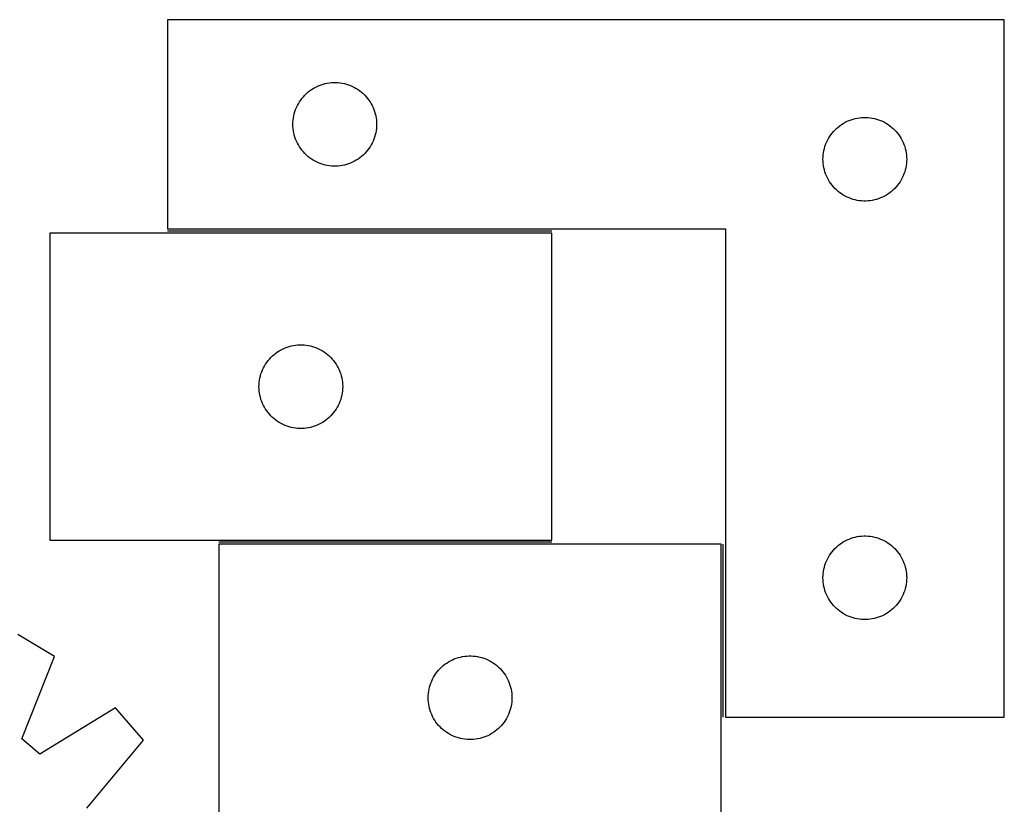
# Model space of a CAD drawing. Header units: millimetres. Extents: x 7 to 1493, y 7 to 2993.
# Tile 15 of 15: x 1100 to 1453, y 2693 to 2974. Entities that reach past the tile are written whole.
import ezdxf

# ---------------------------------------------------------------- set-up
doc = ezdxf.new("R2010")
doc.units = ezdxf.units.MM
doc.layers.add('COMMON', color=5, linetype='CONTINUOUS', true_color=0x0000ff)
doc.layers.add('CUT', color=7, linetype='CONTINUOUS', true_color=0x000000)

msp = doc.modelspace()

# ---------------------------------------------------------------- linework, layer by layer
at = {"layer": 'COMMON'}
for p, q in [((1290.601163, 2898.256383), (1152.764723, 2898.256383)), ((1290.601163, 2786.756382), (1171.264722, 2786.756382)), ((1352.014723, 2724.006383), (1352.014723, 2786.006381))]:
    msp.add_line(p, q, dxfattribs=at)
at = {"layer": 'CUT'}
for p, q in [((1452.764723, 2974.006383), (1152.764723, 2974.006383)), ((1152.764723, 2974.006383), (1152.764723, 2899.006383)), ((1452.764723, 2724.006383), (1452.764723, 2974.006383)), ((1207.113805, 2950.401243), (1207.836587, 2950.673722)), ((1207.836587, 2950.673722), (1208.572438, 2950.908631)), ((1208.572438, 2950.908631), (1209.319407, 2951.105349)), ((1209.319407, 2951.105349), (1210.075512, 2951.263352)), ((1210.075512, 2951.263352), (1210.838748, 2951.382223)), ((1210.838748, 2951.382223), (1211.607091, 2951.461646)), ((1211.607091, 2951.461646), (1212.378504, 2951.50141)), ((1212.378504, 2951.50141), (1213.150942, 2951.50141)), ((1213.150942, 2951.50141), (1213.922355, 2951.461646)), ((1213.922355, 2951.461646), (1214.690698, 2951.382223)), ((1214.690698, 2951.382223), (1215.453934, 2951.263352)), ((1215.453934, 2951.263352), (1216.210039, 2951.105349)), ((1216.210039, 2951.105349), (1216.957007, 2950.908631)), ((1216.957007, 2950.908631), (1217.692859, 2950.673722)), ((1217.692859, 2950.673722), (1218.415641, 2950.401243)), ((1202.02244, 2946.975546), (1202.575623, 2947.514664)), ((1202.575623, 2947.514664), (1203.155825, 2948.02459)), ((1203.155825, 2948.02459), (1203.761509, 2948.503972)), ((1203.761509, 2948.503972), (1204.391067, 2948.951538)), ((1204.391067, 2948.951538), (1205.042831, 2949.366103)), ((1205.042831, 2949.366103), (1205.715072, 2949.746565)), ((1205.715072, 2949.746565), (1206.406007, 2950.091917)), ((1206.406007, 2950.091917), (1207.113805, 2950.401243)), ((1218.415641, 2950.401243), (1219.123439, 2950.091917)), ((1219.123439, 2950.091917), (1219.814374, 2949.746565)), ((1219.814374, 2949.746565), (1220.486615, 2949.366103)), ((1220.486615, 2949.366103), (1221.138379, 2948.951538)), ((1221.138379, 2948.951538), (1221.767937, 2948.503972)), ((1221.767937, 2948.503972), (1222.373621, 2948.02459)), ((1222.373621, 2948.02459), (1222.953823, 2947.514664)), ((1222.953823, 2947.514664), (1223.507006, 2946.975546)), ((1199.347417, 2943.21279), (1199.710444, 2943.894604)), ((1199.710444, 2943.894604), (1200.10809, 2944.556826)), ((1200.10809, 2944.556826), (1200.539298, 2945.1977)), ((1200.539298, 2945.1977), (1201.002926, 2945.815525)), ((1201.002926, 2945.815525), (1201.497744, 2946.408665)), ((1201.497744, 2946.408665), (1202.02244, 2946.975546)), ((1223.507006, 2946.975546), (1224.031702, 2946.408665)), ((1224.031702, 2946.408665), (1224.52652, 2945.815525)), ((1224.52652, 2945.815525), (1224.990148, 2945.1977)), ((1224.990148, 2945.1977), (1225.421356, 2944.556826)), ((1225.421356, 2944.556826), (1225.819002, 2943.894604)), ((1225.819002, 2943.894604), (1226.182029, 2943.21279)), ((1198.081888, 2939.574664), (1198.259307, 2940.32645)), ((1198.259307, 2940.32645), (1198.475192, 2941.068106)), ((1198.475192, 2941.068106), (1198.728971, 2941.797665)), ((1198.728971, 2941.797665), (1199.019969, 2942.513192)), ((1199.019969, 2942.513192), (1199.347417, 2943.21279)), ((1226.182029, 2943.21279), (1226.509476, 2942.513192)), ((1226.509476, 2942.513192), (1226.800475, 2941.797665)), ((1226.800475, 2941.797665), (1227.054254, 2941.068106)), ((1227.054254, 2941.068106), (1227.270139, 2940.32645)), ((1227.270139, 2940.32645), (1227.447558, 2939.574664)), ((1197.764723, 2936.506383), (1197.784612, 2937.278565)), ((1197.784612, 2935.734202), (1197.764723, 2936.506383)), ((1197.784612, 2937.278565), (1197.844225, 2938.048698)), ((1197.844225, 2938.048698), (1197.943404, 2938.814742)), ((1197.943404, 2938.814742), (1198.081888, 2939.574664)), ((1227.447558, 2939.574664), (1227.586041, 2938.814742)), ((1227.586041, 2938.814742), (1227.685221, 2938.048698)), ((1227.685221, 2938.048698), (1227.744834, 2937.278565)), ((1227.744834, 2937.278565), (1227.764723, 2936.506383)), ((1227.764723, 2936.506383), (1227.744834, 2935.734202)), ((1394.391067, 2936.451538), (1395.042831, 2936.866103)), ((1395.042831, 2936.866103), (1395.715072, 2937.246565)), ((1395.715072, 2937.246565), (1396.406007, 2937.591917)), ((1396.406007, 2937.591917), (1397.113805, 2937.901243)), ((1397.113805, 2937.901243), (1397.836587, 2938.173722)), ((1397.836587, 2938.173722), (1398.572438, 2938.408631)), ((1398.572438, 2938.408631), (1399.319407, 2938.605349)), ((1399.319407, 2938.605349), (1400.075512, 2938.763352)), ((1400.075512, 2938.763352), (1400.838748, 2938.882223)), ((1400.838748, 2938.882223), (1401.607091, 2938.961646)), ((1401.607091, 2938.961646), (1402.378504, 2939.00141)), ((1402.378504, 2939.00141), (1403.150942, 2939.00141)), ((1403.150942, 2939.00141), (1403.922355, 2938.961646)), ((1403.922355, 2938.961646), (1404.690698, 2938.882223)), ((1404.690698, 2938.882223), (1405.453934, 2938.763352)), ((1405.453934, 2938.763352), (1406.210039, 2938.605349)), ((1406.210039, 2938.605349), (1406.957007, 2938.408631)), ((1406.957007, 2938.408631), (1407.692859, 2938.173722)), ((1407.692859, 2938.173722), (1408.415641, 2937.901243)), ((1408.415641, 2937.901243), (1409.123439, 2937.591917)), ((1409.123439, 2937.591917), (1409.814374, 2937.246565)), ((1409.814374, 2937.246565), (1410.486615, 2936.866103)), ((1410.486615, 2936.866103), (1411.138379, 2936.451538)), ((1197.844225, 2934.964068), (1197.784612, 2935.734202)), ((1197.943404, 2934.198025), (1197.844225, 2934.964068)), ((1198.081888, 2933.438102), (1197.943404, 2934.198025)), ((1198.259307, 2932.686316), (1198.081888, 2933.438102)), ((1227.447558, 2933.438102), (1227.270139, 2932.686316)), ((1227.586041, 2934.198025), (1227.447558, 2933.438102)), ((1227.685221, 2934.964068), (1227.586041, 2934.198025)), ((1227.744834, 2935.734202), (1227.685221, 2934.964068)), ((1390.539298, 2932.6977), (1391.002926, 2933.315525)), ((1391.002926, 2933.315525), (1391.497744, 2933.908665)), ((1391.497744, 2933.908665), (1392.02244, 2934.475546)), ((1392.02244, 2934.475546), (1392.575623, 2935.014664)), ((1392.575623, 2935.014664), (1393.155825, 2935.52459)), ((1393.155825, 2935.52459), (1393.761509, 2936.003972)), ((1393.761509, 2936.003972), (1394.391067, 2936.451538)), ((1411.138379, 2936.451538), (1411.767937, 2936.003972)), ((1411.767937, 2936.003972), (1412.373621, 2935.52459)), ((1412.373621, 2935.52459), (1412.953823, 2935.014664)), ((1412.953823, 2935.014664), (1413.507006, 2934.475546)), ((1413.507006, 2934.475546), (1414.031702, 2933.908665)), ((1414.031702, 2933.908665), (1414.52652, 2933.315525)), ((1414.52652, 2933.315525), (1414.990148, 2932.6977)), ((1198.475192, 2931.944661), (1198.259307, 2932.686316)), ((1198.728971, 2931.215102), (1198.475192, 2931.944661)), ((1199.019969, 2930.499575), (1198.728971, 2931.215102)), ((1199.347417, 2929.799976), (1199.019969, 2930.499575)), ((1199.710444, 2929.118162), (1199.347417, 2929.799976)), ((1226.182029, 2929.799976), (1225.819002, 2929.118162)), ((1226.509476, 2930.499575), (1226.182029, 2929.799976)), ((1226.800475, 2931.215102), (1226.509476, 2930.499575)), ((1227.054254, 2931.944661), (1226.800475, 2931.215102)), ((1227.270139, 2932.686316), (1227.054254, 2931.944661)), ((1388.728971, 2929.297665), (1389.019969, 2930.013192)), ((1389.019969, 2930.013192), (1389.347417, 2930.71279)), ((1389.347417, 2930.71279), (1389.710444, 2931.394604)), ((1389.710444, 2931.394604), (1390.10809, 2932.056826)), ((1390.10809, 2932.056826), (1390.539298, 2932.6977)), ((1414.990148, 2932.6977), (1415.421356, 2932.056826)), ((1415.421356, 2932.056826), (1415.819002, 2931.394604)), ((1415.819002, 2931.394604), (1416.182029, 2930.71279)), ((1416.182029, 2930.71279), (1416.509476, 2930.013192)), ((1416.509476, 2930.013192), (1416.800475, 2929.297665)), ((1200.10809, 2928.45594), (1199.710444, 2929.118162)), ((1200.539298, 2927.815067), (1200.10809, 2928.45594)), ((1201.002926, 2927.197241), (1200.539298, 2927.815067)), ((1201.497744, 2926.604101), (1201.002926, 2927.197241)), ((1202.02244, 2926.037221), (1201.497744, 2926.604101)), ((1202.575623, 2925.498103), (1202.02244, 2926.037221)), ((1223.507006, 2926.037221), (1222.953823, 2925.498103)), ((1224.031702, 2926.604101), (1223.507006, 2926.037221)), ((1224.52652, 2927.197241), (1224.031702, 2926.604101)), ((1224.990148, 2927.815067), (1224.52652, 2927.197241)), ((1225.421356, 2928.45594), (1224.990148, 2927.815067)), ((1225.819002, 2929.118162), (1225.421356, 2928.45594)), ((1387.844225, 2925.548698), (1387.943404, 2926.314742)), ((1387.943404, 2926.314742), (1388.081888, 2927.074664)), ((1388.081888, 2927.074664), (1388.259307, 2927.82645)), ((1388.259307, 2927.82645), (1388.475192, 2928.568106)), ((1388.475192, 2928.568106), (1388.728971, 2929.297665)), ((1416.800475, 2929.297665), (1417.054254, 2928.568106)), ((1417.054254, 2928.568106), (1417.270139, 2927.82645)), ((1417.270139, 2927.82645), (1417.447558, 2927.074664)), ((1417.447558, 2927.074664), (1417.586041, 2926.314742)), ((1417.586041, 2926.314742), (1417.685221, 2925.548698)), ((1203.155825, 2924.988177), (1202.575623, 2925.498103)), ((1203.761509, 2924.508795), (1203.155825, 2924.988177)), ((1204.391067, 2924.061228), (1203.761509, 2924.508795)), ((1205.042831, 2923.646664), (1204.391067, 2924.061228)), ((1205.715072, 2923.266201), (1205.042831, 2923.646664)), ((1206.406007, 2922.920849), (1205.715072, 2923.266201)), ((1207.113805, 2922.611524), (1206.406007, 2922.920849)), ((1207.836587, 2922.339045), (1207.113805, 2922.611524)), ((1218.415641, 2922.611524), (1217.692859, 2922.339045)), ((1219.123439, 2922.920849), (1218.415641, 2922.611524)), ((1219.814374, 2923.266201), (1219.123439, 2922.920849)), ((1220.486615, 2923.646664), (1219.814374, 2923.266201)), ((1221.138379, 2924.061228), (1220.486615, 2923.646664)), ((1221.767937, 2924.508795), (1221.138379, 2924.061228)), ((1222.373621, 2924.988177), (1221.767937, 2924.508795)), ((1222.953823, 2925.498103), (1222.373621, 2924.988177)), ((1387.764723, 2924.006383), (1387.784612, 2924.778565)), ((1387.784612, 2923.234202), (1387.764723, 2924.006383)), ((1387.784612, 2924.778565), (1387.844225, 2925.548698)), ((1387.844225, 2922.464068), (1387.784612, 2923.234202)), ((1387.943404, 2921.698025), (1387.844225, 2922.464068)), ((1417.685221, 2922.464068), (1417.586041, 2921.698025)), ((1417.685221, 2925.548698), (1417.744834, 2924.778565)), ((1417.744834, 2923.234202), (1417.685221, 2922.464068)), ((1417.744834, 2924.778565), (1417.764723, 2924.006383)), ((1417.764723, 2924.006383), (1417.744834, 2923.234202)), ((1208.572438, 2922.104135), (1207.836587, 2922.339045)), ((1209.319407, 2921.907418), (1208.572438, 2922.104135)), ((1210.075512, 2921.749414), (1209.319407, 2921.907418)), ((1210.838748, 2921.630543), (1210.075512, 2921.749414)), ((1211.607091, 2921.55112), (1210.838748, 2921.630543)), ((1212.378504, 2921.511356), (1211.607091, 2921.55112)), ((1213.150942, 2921.511356), (1212.378504, 2921.511356)), ((1213.922355, 2921.55112), (1213.150942, 2921.511356)), ((1214.690698, 2921.630543), (1213.922355, 2921.55112)), ((1215.453934, 2921.749414), (1214.690698, 2921.630543)), ((1216.210039, 2921.907418), (1215.453934, 2921.749414)), ((1216.957007, 2922.104135), (1216.210039, 2921.907418)), ((1217.692859, 2922.339045), (1216.957007, 2922.104135)), ((1388.081888, 2920.938102), (1387.943404, 2921.698025)), ((1388.259307, 2920.186316), (1388.081888, 2920.938102)), ((1388.475192, 2919.444661), (1388.259307, 2920.186316)), ((1388.728971, 2918.715102), (1388.475192, 2919.444661)), ((1417.054254, 2919.444661), (1416.800475, 2918.715102)), ((1417.270139, 2920.186316), (1417.054254, 2919.444661)), ((1417.447558, 2920.938102), (1417.270139, 2920.186316)), ((1417.586041, 2921.698025), (1417.447558, 2920.938102)), ((1389.019969, 2917.999575), (1388.728971, 2918.715102)), ((1389.347417, 2917.299976), (1389.019969, 2917.999575)), ((1389.710444, 2916.618162), (1389.347417, 2917.299976)), ((1390.10809, 2915.95594), (1389.710444, 2916.618162)), ((1390.539298, 2915.315067), (1390.10809, 2915.95594)), ((1391.002926, 2914.697241), (1390.539298, 2915.315067)), ((1414.990148, 2915.315067), (1414.52652, 2914.697241)), ((1415.421356, 2915.95594), (1414.990148, 2915.315067)), ((1415.819002, 2916.618162), (1415.421356, 2915.95594)), ((1416.182029, 2917.299976), (1415.819002, 2916.618162)), ((1416.509476, 2917.999575), (1416.182029, 2917.299976)), ((1416.800475, 2918.715102), (1416.509476, 2917.999575)), ((1391.497744, 2914.104101), (1391.002926, 2914.697241)), ((1392.02244, 2913.537221), (1391.497744, 2914.104101)), ((1392.575623, 2912.998103), (1392.02244, 2913.537221)), ((1393.155825, 2912.488177), (1392.575623, 2912.998103)), ((1393.761509, 2912.008795), (1393.155825, 2912.488177)), ((1394.391067, 2911.561228), (1393.761509, 2912.008795)), ((1411.767937, 2912.008795), (1411.138379, 2911.561228)), ((1412.373621, 2912.488177), (1411.767937, 2912.008795)), ((1412.953823, 2912.998103), (1412.373621, 2912.488177)), ((1413.507006, 2913.537221), (1412.953823, 2912.998103)), ((1414.031702, 2914.104101), (1413.507006, 2913.537221)), ((1414.52652, 2914.697241), (1414.031702, 2914.104101)), ((1395.042831, 2911.146664), (1394.391067, 2911.561228)), ((1395.715072, 2910.766201), (1395.042831, 2911.146664)), ((1396.406007, 2910.420849), (1395.715072, 2910.766201)), ((1397.113805, 2910.111524), (1396.406007, 2910.420849)), ((1397.836587, 2909.839045), (1397.113805, 2910.111524)), ((1398.572438, 2909.604135), (1397.836587, 2909.839045)), ((1399.319407, 2909.407418), (1398.572438, 2909.604135)), ((1400.075512, 2909.249414), (1399.319407, 2909.407418)), ((1400.838748, 2909.130543), (1400.075512, 2909.249414)), ((1401.607091, 2909.05112), (1400.838748, 2909.130543)), ((1402.378504, 2909.011356), (1401.607091, 2909.05112)), ((1403.150942, 2909.011356), (1402.378504, 2909.011356)), ((1403.922355, 2909.05112), (1403.150942, 2909.011356)), ((1404.690698, 2909.130543), (1403.922355, 2909.05112)), ((1405.453934, 2909.249414), (1404.690698, 2909.130543)), ((1406.210039, 2909.407418), (1405.453934, 2909.249414)), ((1406.957007, 2909.604135), (1406.210039, 2909.407418)), ((1407.692859, 2909.839045), (1406.957007, 2909.604135)), ((1408.415641, 2910.111524), (1407.692859, 2909.839045)), ((1409.123439, 2910.420849), (1408.415641, 2910.111524)), ((1409.814374, 2910.766201), (1409.123439, 2910.420849)), ((1410.486615, 2911.146664), (1409.814374, 2910.766201)), ((1411.138379, 2911.561228), (1410.486615, 2911.146664)), ((1152.764723, 2899.006383), (1352.764723, 2899.006383)), ((1352.764723, 2899.006383), (1352.764723, 2724.006383)), ((1290.601163, 2897.506382), (1110.601163, 2897.506382)), ((1110.601163, 2897.506382), (1110.601163, 2787.506382)), ((1290.601163, 2787.506382), (1290.601163, 2897.506382)), ((1192.227507, 2854.951537), (1192.879271, 2855.366102)), ((1192.879271, 2855.366102), (1193.551512, 2855.746564)), ((1193.551512, 2855.746564), (1194.242447, 2856.091916)), ((1194.242447, 2856.091916), (1194.950245, 2856.401242)), ((1194.950245, 2856.401242), (1195.673027, 2856.673721)), ((1195.673027, 2856.673721), (1196.408878, 2856.90863)), ((1196.408878, 2856.90863), (1197.155847, 2857.105348)), ((1197.155847, 2857.105348), (1197.911952, 2857.263351)), ((1197.911952, 2857.263351), (1198.675188, 2857.382222)), ((1198.675188, 2857.382222), (1199.443531, 2857.461645)), ((1199.443531, 2857.461645), (1200.214944, 2857.501409)), ((1200.214944, 2857.501409), (1200.987382, 2857.501409)), ((1200.987382, 2857.501409), (1201.758795, 2857.461645)), ((1201.758795, 2857.461645), (1202.527138, 2857.382222)), ((1202.527138, 2857.382222), (1203.290374, 2857.263351)), ((1203.290374, 2857.263351), (1204.046479, 2857.105348)), ((1204.046479, 2857.105348), (1204.793447, 2856.90863)), ((1204.793447, 2856.90863), (1205.529299, 2856.673721)), ((1205.529299, 2856.673721), (1206.252081, 2856.401242)), ((1206.252081, 2856.401242), (1206.959879, 2856.091916)), ((1206.959879, 2856.091916), (1207.650814, 2855.746564)), ((1207.650814, 2855.746564), (1208.323055, 2855.366102)), ((1208.323055, 2855.366102), (1208.974819, 2854.951537)), ((1188.375738, 2851.197699), (1188.839366, 2851.815524)), ((1188.839366, 2851.815524), (1189.334184, 2852.408664)), ((1189.334184, 2852.408664), (1189.85888, 2852.975545)), ((1189.85888, 2852.975545), (1190.412063, 2853.514663)), ((1190.412063, 2853.514663), (1190.992265, 2854.024589)), ((1190.992265, 2854.024589), (1191.597949, 2854.503971)), ((1191.597949, 2854.503971), (1192.227507, 2854.951537)), ((1208.974819, 2854.951537), (1209.604377, 2854.503971)), ((1209.604377, 2854.503971), (1210.210061, 2854.024589)), ((1210.210061, 2854.024589), (1210.790263, 2853.514663)), ((1210.790263, 2853.514663), (1211.343446, 2852.975545)), ((1211.343446, 2852.975545), (1211.868142, 2852.408664)), ((1211.868142, 2852.408664), (1212.36296, 2851.815524)), ((1212.36296, 2851.815524), (1212.826588, 2851.197699)), ((1186.565411, 2847.797664), (1186.856409, 2848.513191)), ((1186.856409, 2848.513191), (1187.183857, 2849.212789)), ((1187.183857, 2849.212789), (1187.546884, 2849.894603)), ((1187.546884, 2849.894603), (1187.94453, 2850.556825)), ((1187.94453, 2850.556825), (1188.375738, 2851.197699)), ((1212.826588, 2851.197699), (1213.257796, 2850.556825)), ((1213.257796, 2850.556825), (1213.655442, 2849.894603)), ((1213.655442, 2849.894603), (1214.018469, 2849.212789)), ((1214.018469, 2849.212789), (1214.345917, 2848.513191)), ((1214.345917, 2848.513191), (1214.636915, 2847.797664)), ((1185.680665, 2844.048697), (1185.779845, 2844.814741)), ((1185.779845, 2844.814741), (1185.918328, 2845.574663)), ((1185.918328, 2845.574663), (1186.095747, 2846.326449)), ((1186.095747, 2846.326449), (1186.311632, 2847.068105)), ((1186.311632, 2847.068105), (1186.565411, 2847.797664)), ((1214.636915, 2847.797664), (1214.890694, 2847.068105)), ((1214.890694, 2847.068105), (1215.106579, 2846.326449)), ((1215.106579, 2846.326449), (1215.283998, 2845.574663)), ((1215.283998, 2845.574663), (1215.422481, 2844.814741)), ((1215.422481, 2844.814741), (1215.521661, 2844.048697)), ((1185.601163, 2842.506382), (1185.621052, 2843.278564)), ((1185.621052, 2841.734201), (1185.601163, 2842.506382)), ((1185.621052, 2843.278564), (1185.680665, 2844.048697)), ((1185.680665, 2840.964067), (1185.621052, 2841.734201)), ((1215.521661, 2844.048697), (1215.581274, 2843.278564)), ((1215.581274, 2841.734201), (1215.521661, 2840.964067)), ((1215.581274, 2843.278564), (1215.601163, 2842.506382)), ((1215.601163, 2842.506382), (1215.581274, 2841.734201)), ((1185.779845, 2840.198024), (1185.680665, 2840.964067)), ((1185.918328, 2839.438101), (1185.779845, 2840.198024)), ((1186.095747, 2838.686315), (1185.918328, 2839.438101)), ((1186.311632, 2837.94466), (1186.095747, 2838.686315)), ((1186.565411, 2837.215101), (1186.311632, 2837.94466)), ((1214.890694, 2837.94466), (1214.636915, 2837.215101)), ((1215.106579, 2838.686315), (1214.890694, 2837.94466)), ((1215.283998, 2839.438101), (1215.106579, 2838.686315)), ((1215.422481, 2840.198024), (1215.283998, 2839.438101)), ((1215.521661, 2840.964067), (1215.422481, 2840.198024)), ((1186.856409, 2836.499574), (1186.565411, 2837.215101)), ((1187.183857, 2835.799975), (1186.856409, 2836.499574)), ((1187.546884, 2835.118161), (1187.183857, 2835.799975)), ((1187.94453, 2834.455939), (1187.546884, 2835.118161)), ((1188.375738, 2833.815066), (1187.94453, 2834.455939)), ((1213.257796, 2834.455939), (1212.826588, 2833.815066)), ((1213.655442, 2835.118161), (1213.257796, 2834.455939)), ((1214.018469, 2835.799975), (1213.655442, 2835.118161)), ((1214.345917, 2836.499574), (1214.018469, 2835.799975)), ((1214.636915, 2837.215101), (1214.345917, 2836.499574)), ((1188.839366, 2833.19724), (1188.375738, 2833.815066)), ((1189.334184, 2832.6041), (1188.839366, 2833.19724)), ((1189.85888, 2832.03722), (1189.334184, 2832.6041)), ((1190.412063, 2831.498102), (1189.85888, 2832.03722)), ((1190.992265, 2830.988176), (1190.412063, 2831.498102)), ((1191.597949, 2830.508794), (1190.992265, 2830.988176)), ((1210.210061, 2830.988176), (1209.604377, 2830.508794)), ((1210.790263, 2831.498102), (1210.210061, 2830.988176)), ((1211.343446, 2832.03722), (1210.790263, 2831.498102)), ((1211.868142, 2832.6041), (1211.343446, 2832.03722)), ((1212.36296, 2833.19724), (1211.868142, 2832.6041)), ((1212.826588, 2833.815066), (1212.36296, 2833.19724)), ((1192.227507, 2830.061227), (1191.597949, 2830.508794)), ((1192.879271, 2829.646663), (1192.227507, 2830.061227)), ((1193.551512, 2829.2662), (1192.879271, 2829.646663)), ((1194.242447, 2828.920848), (1193.551512, 2829.2662)), ((1194.950245, 2828.611523), (1194.242447, 2828.920848)), ((1195.673027, 2828.339044), (1194.950245, 2828.611523)), ((1196.408878, 2828.104134), (1195.673027, 2828.339044)), ((1197.155847, 2827.907417), (1196.408878, 2828.104134)), ((1197.911952, 2827.749413), (1197.155847, 2827.907417)), ((1198.675188, 2827.630542), (1197.911952, 2827.749413)), ((1199.443531, 2827.551119), (1198.675188, 2827.630542)), ((1200.214944, 2827.511355), (1199.443531, 2827.551119)), ((1200.987382, 2827.511355), (1200.214944, 2827.511355)), ((1201.758795, 2827.551119), (1200.987382, 2827.511355)), ((1202.527138, 2827.630542), (1201.758795, 2827.551119)), ((1203.290374, 2827.749413), (1202.527138, 2827.630542)), ((1204.046479, 2827.907417), (1203.290374, 2827.749413)), ((1204.793447, 2828.104134), (1204.046479, 2827.907417)), ((1205.529299, 2828.339044), (1204.793447, 2828.104134)), ((1206.252081, 2828.611523), (1205.529299, 2828.339044)), ((1206.959879, 2828.920848), (1206.252081, 2828.611523)), ((1207.650814, 2829.2662), (1206.959879, 2828.920848)), ((1208.323055, 2829.646663), (1207.650814, 2829.2662)), ((1208.974819, 2830.061227), (1208.323055, 2829.646663)), ((1209.604377, 2830.508794), (1208.974819, 2830.061227)), ((1397.836587, 2788.173722), (1398.572438, 2788.408631)), ((1398.572438, 2788.408631), (1399.319407, 2788.605349)), ((1399.319407, 2788.605349), (1400.075512, 2788.763352)), ((1400.075512, 2788.763352), (1400.838748, 2788.882223)), ((1400.838748, 2788.882223), (1401.607091, 2788.961646)), ((1401.607091, 2788.961646), (1402.378504, 2789.00141)), ((1402.378504, 2789.00141), (1403.150942, 2789.00141)), ((1403.150942, 2789.00141), (1403.922355, 2788.961646)), ((1403.922355, 2788.961646), (1404.690698, 2788.882223)), ((1404.690698, 2788.882223), (1405.453934, 2788.763352)), ((1405.453934, 2788.763352), (1406.210039, 2788.605349)), ((1406.210039, 2788.605349), (1406.957007, 2788.408631)), ((1406.957007, 2788.408631), (1407.692859, 2788.173722)), ((1110.601163, 2787.506382), (1290.601163, 2787.506382)), ((1351.264722, 2786.006381), (1171.264722, 2786.006381)), ((1171.264722, 2786.006381), (1171.264722, 2676.006381)), ((1351.264722, 2676.006381), (1351.264722, 2786.006381)), ((1392.02244, 2784.475546), (1392.575623, 2785.014664)), ((1392.575623, 2785.014664), (1393.155825, 2785.52459)), ((1393.155825, 2785.52459), (1393.761509, 2786.003972)), ((1393.761509, 2786.003972), (1394.391067, 2786.451538)), ((1394.391067, 2786.451538), (1395.042831, 2786.866103)), ((1395.042831, 2786.866103), (1395.715072, 2787.246565)), ((1395.715072, 2787.246565), (1396.406007, 2787.591917)), ((1396.406007, 2787.591917), (1397.113805, 2787.901243)), ((1397.113805, 2787.901243), (1397.836587, 2788.173722)), ((1407.692859, 2788.173722), (1408.415641, 2787.901243)), ((1408.415641, 2787.901243), (1409.123439, 2787.591917)), ((1409.123439, 2787.591917), (1409.814374, 2787.246565)), ((1409.814374, 2787.246565), (1410.486615, 2786.866103)), ((1410.486615, 2786.866103), (1411.138379, 2786.451538)), ((1411.138379, 2786.451538), (1411.767937, 2786.003972)), ((1411.767937, 2786.003972), (1412.373621, 2785.52459)), ((1412.373621, 2785.52459), (1412.953823, 2785.014664)), ((1412.953823, 2785.014664), (1413.507006, 2784.475546)), ((1389.347417, 2780.71279), (1389.710444, 2781.394604)), ((1389.710444, 2781.394604), (1390.10809, 2782.056826)), ((1390.10809, 2782.056826), (1390.539298, 2782.6977)), ((1390.539298, 2782.6977), (1391.002926, 2783.315525)), ((1391.002926, 2783.315525), (1391.497744, 2783.908665)), ((1391.497744, 2783.908665), (1392.02244, 2784.475546)), ((1413.507006, 2784.475546), (1414.031702, 2783.908665)), ((1414.031702, 2783.908665), (1414.52652, 2783.315525)), ((1414.52652, 2783.315525), (1414.990148, 2782.6977)), ((1414.990148, 2782.6977), (1415.421356, 2782.056826)), ((1415.421356, 2782.056826), (1415.819002, 2781.394604)), ((1415.819002, 2781.394604), (1416.182029, 2780.71279)), ((1388.081888, 2777.074664), (1388.259307, 2777.82645)), ((1388.259307, 2777.82645), (1388.475192, 2778.568106)), ((1388.475192, 2778.568106), (1388.728971, 2779.297665)), ((1388.728971, 2779.297665), (1389.019969, 2780.013192)), ((1389.019969, 2780.013192), (1389.347417, 2780.71279)), ((1416.182029, 2780.71279), (1416.509476, 2780.013192)), ((1416.509476, 2780.013192), (1416.800475, 2779.297665)), ((1416.800475, 2779.297665), (1417.054254, 2778.568106)), ((1417.054254, 2778.568106), (1417.270139, 2777.82645)), ((1417.270139, 2777.82645), (1417.447558, 2777.074664)), ((1387.764723, 2774.006383), (1387.784612, 2774.778565)), ((1387.784612, 2774.778565), (1387.844225, 2775.548698)), ((1387.844225, 2775.548698), (1387.943404, 2776.314742)), ((1387.943404, 2776.314742), (1388.081888, 2777.074664)), ((1417.447558, 2777.074664), (1417.586041, 2776.314742)), ((1417.586041, 2776.314742), (1417.685221, 2775.548698)), ((1417.685221, 2775.548698), (1417.744834, 2774.778565)), ((1417.744834, 2774.778565), (1417.764723, 2774.006383)), ((1387.784612, 2773.234202), (1387.764723, 2774.006383)), ((1387.844225, 2772.464068), (1387.784612, 2773.234202)), ((1387.943404, 2771.698025), (1387.844225, 2772.464068)), ((1388.081888, 2770.938102), (1387.943404, 2771.698025)), ((1388.259307, 2770.186316), (1388.081888, 2770.938102)), ((1417.447558, 2770.938102), (1417.270139, 2770.186316)), ((1417.586041, 2771.698025), (1417.447558, 2770.938102)), ((1417.685221, 2772.464068), (1417.586041, 2771.698025)), ((1417.744834, 2773.234202), (1417.685221, 2772.464068)), ((1417.764723, 2774.006383), (1417.744834, 2773.234202)), ((1388.475192, 2769.444661), (1388.259307, 2770.186316)), ((1388.728971, 2768.715102), (1388.475192, 2769.444661)), ((1389.019969, 2767.999575), (1388.728971, 2768.715102)), ((1389.347417, 2767.299976), (1389.019969, 2767.999575)), ((1389.710444, 2766.618162), (1389.347417, 2767.299976)), ((1416.182029, 2767.299976), (1415.819002, 2766.618162)), ((1416.509476, 2767.999575), (1416.182029, 2767.299976)), ((1416.800475, 2768.715102), (1416.509476, 2767.999575)), ((1417.054254, 2769.444661), (1416.800475, 2768.715102)), ((1417.270139, 2770.186316), (1417.054254, 2769.444661)), ((1390.10809, 2765.95594), (1389.710444, 2766.618162)), ((1390.539298, 2765.315067), (1390.10809, 2765.95594)), ((1391.002926, 2764.697241), (1390.539298, 2765.315067)), ((1391.497744, 2764.104101), (1391.002926, 2764.697241)), ((1392.02244, 2763.537221), (1391.497744, 2764.104101)), ((1414.031702, 2764.104101), (1413.507006, 2763.537221)), ((1414.52652, 2764.697241), (1414.031702, 2764.104101)), ((1414.990148, 2765.315067), (1414.52652, 2764.697241)), ((1415.421356, 2765.95594), (1414.990148, 2765.315067)), ((1415.819002, 2766.618162), (1415.421356, 2765.95594)), ((1392.575623, 2762.998103), (1392.02244, 2763.537221)), ((1393.155825, 2762.488177), (1392.575623, 2762.998103)), ((1393.761509, 2762.008795), (1393.155825, 2762.488177)), ((1394.391067, 2761.561228), (1393.761509, 2762.008795)), ((1395.042831, 2761.146664), (1394.391067, 2761.561228)), ((1395.715072, 2760.766201), (1395.042831, 2761.146664)), ((1396.406007, 2760.420849), (1395.715072, 2760.766201)), ((1397.113805, 2760.111524), (1396.406007, 2760.420849)), ((1397.836587, 2759.839045), (1397.113805, 2760.111524)), ((1408.415641, 2760.111524), (1407.692859, 2759.839045)), ((1409.123439, 2760.420849), (1408.415641, 2760.111524)), ((1409.814374, 2760.766201), (1409.123439, 2760.420849)), ((1410.486615, 2761.146664), (1409.814374, 2760.766201)), ((1411.138379, 2761.561228), (1410.486615, 2761.146664)), ((1411.767937, 2762.008795), (1411.138379, 2761.561228)), ((1412.373621, 2762.488177), (1411.767937, 2762.008795)), ((1412.953823, 2762.998103), (1412.373621, 2762.488177)), ((1413.507006, 2763.537221), (1412.953823, 2762.998103)), ((1398.572438, 2759.604135), (1397.836587, 2759.839045)), ((1399.319407, 2759.407418), (1398.572438, 2759.604135)), ((1400.075512, 2759.249414), (1399.319407, 2759.407418)), ((1400.838748, 2759.130543), (1400.075512, 2759.249414)), ((1401.607091, 2759.05112), (1400.838748, 2759.130543)), ((1402.378504, 2759.011356), (1401.607091, 2759.05112)), ((1403.150942, 2759.011356), (1402.378504, 2759.011356)), ((1403.922355, 2759.05112), (1403.150942, 2759.011356)), ((1404.690698, 2759.130543), (1403.922355, 2759.05112)), ((1405.453934, 2759.249414), (1404.690698, 2759.130543)), ((1406.210039, 2759.407418), (1405.453934, 2759.249414)), ((1406.957007, 2759.604135), (1406.210039, 2759.407418)), ((1407.692859, 2759.839045), (1406.957007, 2759.604135)), ((1112.291503, 2745.793518), (1099.108386, 2753.726738)), ((1259.338747, 2745.882221), (1260.10709, 2745.961644)), ((1260.10709, 2745.961644), (1260.878503, 2746.001408)), ((1260.878503, 2746.001408), (1261.650941, 2746.001408)), ((1261.650941, 2746.001408), (1262.422354, 2745.961644)), ((1262.422354, 2745.961644), (1263.190697, 2745.882221)), ((1100.535297, 2716.284767), (1112.291503, 2745.793518)), ((1251.075622, 2742.014662), (1251.655824, 2742.524588)), ((1251.655824, 2742.524588), (1252.261508, 2743.00397)), ((1252.261508, 2743.00397), (1252.891066, 2743.451536)), ((1252.891066, 2743.451536), (1253.54283, 2743.866101)), ((1253.54283, 2743.866101), (1254.215071, 2744.246563)), ((1254.215071, 2744.246563), (1254.906006, 2744.591915)), ((1254.906006, 2744.591915), (1255.613804, 2744.901241)), ((1255.613804, 2744.901241), (1256.336586, 2745.17372)), ((1256.336586, 2745.17372), (1257.072437, 2745.408629)), ((1257.072437, 2745.408629), (1257.819406, 2745.605347)), ((1257.819406, 2745.605347), (1258.575511, 2745.76335)), ((1258.575511, 2745.76335), (1259.338747, 2745.882221)), ((1263.190697, 2745.882221), (1263.953933, 2745.76335)), ((1263.953933, 2745.76335), (1264.710038, 2745.605347)), ((1264.710038, 2745.605347), (1265.457006, 2745.408629)), ((1265.457006, 2745.408629), (1266.192858, 2745.17372)), ((1266.192858, 2745.17372), (1266.91564, 2744.901241)), ((1266.91564, 2744.901241), (1267.623438, 2744.591915)), ((1267.623438, 2744.591915), (1268.314373, 2744.246563)), ((1268.314373, 2744.246563), (1268.986614, 2743.866101)), ((1268.986614, 2743.866101), (1269.638378, 2743.451536)), ((1269.638378, 2743.451536), (1270.267936, 2743.00397)), ((1270.267936, 2743.00397), (1270.87362, 2742.524588)), ((1270.87362, 2742.524588), (1271.453822, 2742.014662)), ((1248.210443, 2738.394602), (1248.608089, 2739.056824)), ((1248.608089, 2739.056824), (1249.039297, 2739.697698)), ((1249.039297, 2739.697698), (1249.502925, 2740.315523)), ((1249.502925, 2740.315523), (1249.997743, 2740.908663)), ((1249.997743, 2740.908663), (1250.522439, 2741.475544)), ((1250.522439, 2741.475544), (1251.075622, 2742.014662)), ((1271.453822, 2742.014662), (1272.007005, 2741.475544)), ((1272.007005, 2741.475544), (1272.531701, 2740.908663)), ((1272.531701, 2740.908663), (1273.026519, 2740.315523)), ((1273.026519, 2740.315523), (1273.490147, 2739.697698)), ((1273.490147, 2739.697698), (1273.921355, 2739.056824)), ((1273.921355, 2739.056824), (1274.319001, 2738.394602)), ((1246.759306, 2734.826448), (1246.975191, 2735.568104)), ((1246.975191, 2735.568104), (1247.22897, 2736.297663)), ((1247.22897, 2736.297663), (1247.519968, 2737.01319)), ((1247.519968, 2737.01319), (1247.847416, 2737.712788)), ((1247.847416, 2737.712788), (1248.210443, 2738.394602)), ((1274.319001, 2738.394602), (1274.682028, 2737.712788)), ((1274.682028, 2737.712788), (1275.009475, 2737.01319)), ((1275.009475, 2737.01319), (1275.300474, 2736.297663)), ((1275.300474, 2736.297663), (1275.554253, 2735.568104)), ((1275.554253, 2735.568104), (1275.770138, 2734.826448)), ((1246.264722, 2731.006381), (1246.284611, 2731.778563)), ((1246.284611, 2731.778563), (1246.344224, 2732.548696)), ((1246.344224, 2732.548696), (1246.443403, 2733.31474)), ((1246.443403, 2733.31474), (1246.581887, 2734.074662)), ((1246.581887, 2734.074662), (1246.759306, 2734.826448)), ((1275.770138, 2734.826448), (1275.947557, 2734.074662)), ((1275.947557, 2734.074662), (1276.08604, 2733.31474)), ((1276.08604, 2733.31474), (1276.18522, 2732.548696)), ((1276.18522, 2732.548696), (1276.244833, 2731.778563)), ((1276.244833, 2731.778563), (1276.264722, 2731.006381)), ((1246.284611, 2730.2342), (1246.264722, 2731.006381)), ((1246.344224, 2729.464066), (1246.284611, 2730.2342)), ((1246.443403, 2728.698023), (1246.344224, 2729.464066)), ((1246.581887, 2727.9381), (1246.443403, 2728.698023)), ((1276.08604, 2728.698023), (1275.947557, 2727.9381)), ((1276.18522, 2729.464066), (1276.08604, 2728.698023)), ((1276.244833, 2730.2342), (1276.18522, 2729.464066)), ((1276.264722, 2731.006381), (1276.244833, 2730.2342)), ((1134.141255, 2727.434484), (1107.099938, 2710.768894)), ((1144.227645, 2715.815737), (1134.141255, 2727.434484)), ((1246.759306, 2727.186314), (1246.581887, 2727.9381)), ((1246.975191, 2726.444659), (1246.759306, 2727.186314)), ((1247.22897, 2725.7151), (1246.975191, 2726.444659)), ((1247.519968, 2724.999573), (1247.22897, 2725.7151)), ((1247.847416, 2724.299974), (1247.519968, 2724.999573)), ((1275.009475, 2724.999573), (1274.682028, 2724.299974)), ((1275.300474, 2725.7151), (1275.009475, 2724.999573)), ((1275.554253, 2726.444659), (1275.300474, 2725.7151)), ((1275.770138, 2727.186314), (1275.554253, 2726.444659)), ((1275.947557, 2727.9381), (1275.770138, 2727.186314)), ((1248.210443, 2723.61816), (1247.847416, 2724.299974)), ((1248.608089, 2722.955938), (1248.210443, 2723.61816)), ((1249.039297, 2722.315065), (1248.608089, 2722.955938)), ((1249.502925, 2721.697239), (1249.039297, 2722.315065)), ((1249.997743, 2721.104099), (1249.502925, 2721.697239)), ((1273.026519, 2721.697239), (1272.531701, 2721.104099)), ((1273.490147, 2722.315065), (1273.026519, 2721.697239)), ((1273.921355, 2722.955938), (1273.490147, 2722.315065)), ((1274.319001, 2723.61816), (1273.921355, 2722.955938)), ((1274.682028, 2724.299974), (1274.319001, 2723.61816)), ((1352.764723, 2724.006383), (1452.764723, 2724.006383)), ((1250.522439, 2720.537219), (1249.997743, 2721.104099)), ((1251.075622, 2719.998101), (1250.522439, 2720.537219)), ((1251.655824, 2719.488175), (1251.075622, 2719.998101)), ((1252.261508, 2719.008793), (1251.655824, 2719.488175)), ((1252.891066, 2718.561226), (1252.261508, 2719.008793)), ((1253.54283, 2718.146662), (1252.891066, 2718.561226)), ((1254.215071, 2717.766199), (1253.54283, 2718.146662)), ((1254.906006, 2717.420847), (1254.215071, 2717.766199)), ((1268.314373, 2717.766199), (1267.623438, 2717.420847)), ((1268.986614, 2718.146662), (1268.314373, 2717.766199)), ((1269.638378, 2718.561226), (1268.986614, 2718.146662)), ((1270.267936, 2719.008793), (1269.638378, 2718.561226)), ((1270.87362, 2719.488175), (1270.267936, 2719.008793)), ((1271.453822, 2719.998101), (1270.87362, 2719.488175)), ((1272.007005, 2720.537219), (1271.453822, 2719.998101)), ((1272.531701, 2721.104099), (1272.007005, 2720.537219)), ((1107.099938, 2710.768894), (1100.535297, 2716.284767)), ((1123.928123, 2691.384114), (1144.227645, 2715.815737)), ((1255.613804, 2717.111522), (1254.906006, 2717.420847)), ((1256.336586, 2716.839043), (1255.613804, 2717.111522)), ((1257.072437, 2716.604133), (1256.336586, 2716.839043)), ((1257.819406, 2716.407416), (1257.072437, 2716.604133)), ((1258.575511, 2716.249412), (1257.819406, 2716.407416)), ((1259.338747, 2716.130541), (1258.575511, 2716.249412)), ((1260.10709, 2716.051118), (1259.338747, 2716.130541)), ((1260.878503, 2716.011354), (1260.10709, 2716.051118)), ((1261.650941, 2716.011354), (1260.878503, 2716.011354)), ((1262.422354, 2716.051118), (1261.650941, 2716.011354)), ((1263.190697, 2716.130541), (1262.422354, 2716.051118)), ((1263.953933, 2716.249412), (1263.190697, 2716.130541)), ((1264.710038, 2716.407416), (1263.953933, 2716.249412)), ((1265.457006, 2716.604133), (1264.710038, 2716.407416)), ((1266.192858, 2716.839043), (1265.457006, 2716.604133)), ((1266.91564, 2717.111522), (1266.192858, 2716.839043)), ((1267.623438, 2717.420847), (1266.91564, 2717.111522))]:
    msp.add_line(p, q, dxfattribs=at)

doc.saveas('drawing.dxf')
